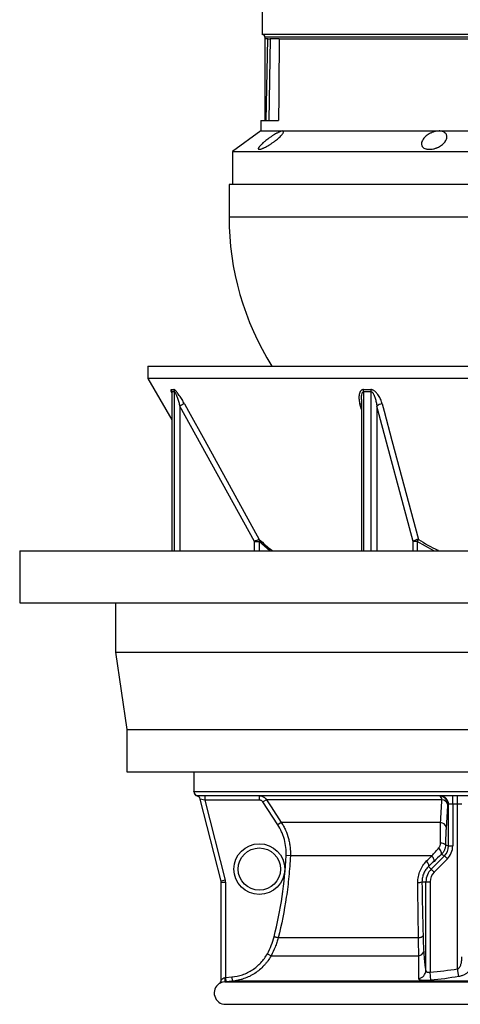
# Model space of a CAD drawing. Header units: millimetres. Extents: x 3097 to 6857, y 401 to 9519.
# Tile 1 of 5: x 3097 to 4660, y 401 to 3896. Entities that reach past the tile are written whole.
import ezdxf

# ---------------------------------------------------------------- set-up
doc = ezdxf.new("R2010")
doc.units = ezdxf.units.MM
doc.header["$LTSCALE"] = 5

msp = doc.modelspace()

# ---------------------------------------------------------------- linework, layer by layer
at = {"color": 7, "linetype": 'Continuous', "lineweight": 25}
for p, q in [((3957.1, 3962.9), (3957.1, 3843.6)), ((5997.1, 3843.6), (3957.1, 3843.6)), ((3967.1, 3833.6), (3967.1, 3828.6)), ((3977.1, 3828.6), (3967.1, 3828.6)), ((3972, 3538.6), (3977.1, 3828.6)), ((3977.1, 3828.6), (3985.6, 3828.6)), ((3985.6, 3828.6), (3980.5, 3538.6)), ((4001.5, 3828.6), (3985.6, 3828.6)), ((4017.6, 3828.6), (4001.5, 3828.6)), ((4017.6, 3828.6), (5906.7, 3828.6)), ((3952.1, 3538.6), (3952.1, 3501.1)), ((3952.1, 3538.6), (4015.5, 3538.6)), ((3952.1, 3501.1), (3852.1, 3428.6)), ((3952.1, 3501.1), (4030.1, 3501.1)), ((4030.1, 3501.1), (4584.8, 3501.1)), ((4584.8, 3501.1), (5369.3, 3501.1)), ((3852.1, 3428.6), (3852.1, 3311.1)), ((3852.1, 3428.6), (6047.4, 3428.6)), ((3945.1, 3436.1), (3949.4, 3436.1)), ((4545.3, 3436.1), (4555.7, 3436.1)), ((3839.6, 3311.1), (3839.6, 3196.5)), ((5319.1, 3311.1), (3839.6, 3311.1)), ((3552.1, 2666.1), (3552.1, 2622.7)), ((3552.1, 2666.1), (6402.1, 2666.1)), ((3552.1, 2622.7), (3636.6, 2476.2)), ((5405.6, 2622.7), (3552.1, 2622.7)), ((3636.6, 2573.3), (3636.6, 2011)), ((3930.3, 2043.6), (3665.2, 2524.7)), ((4309.2, 2548.3), (4309.2, 2011)), ((4492.5, 2043.6), (4364.1, 2524.7)), ((3930.3, 2043.6), (3946.3, 2043.6)), ((4507.1, 2043.6), (4492.5, 2043.6)), ((3097.1, 2011), (3097.1, 1826)), ((3097.1, 2011), (6857.1, 2011)), ((3097.1, 1826), (6857.1, 1826)), ((3437.1, 1826), (3437.1, 1651)), ((3437.1, 1651), (3477.1, 1376)), ((3437.1, 1651), (6517.1, 1651)), ((3477.1, 1376), (3477.1, 1226)), ((3477.1, 1376), (6477.1, 1376)), ((3477.1, 1226), (6477.1, 1226)), ((3714.6, 1226), (3714.6, 1155.3)), ((3715.3, 1156.1), (6238.8, 1156.1)), ((6224, 1141), (3730.1, 1141)), ((6223.9, 1141.1), (3730.3, 1141.1)), ((3754.1, 1126.1), (3737.6, 1129.8)), ((3811.6, 837.9), (3737.6, 1129.8)), ((3754.1, 1141), (3754.1, 1126.1)), ((3947.2, 1126.1), (3754.1, 1126.1)), ((3754.1, 1126.1), (3826.1, 841.6)), ((3947.2, 1141), (3947.2, 1126.1)), ((3972.4, 1127.4), (3959.8, 1119.3)), ((4012.5, 1038.2), (3959.8, 1119.3)), ((4595, 1127.4), (3972.4, 1127.4)), ((4633.3, 1111.1), (4633.3, 1141)), ((4650.8, 1111.1), (4650.8, 1141)), ((4618.4, 1111.1), (4615.3, 1111.1)), ((4633.3, 1111.1), (4618.4, 1111.1)), ((4618.4, 963.1), (4618.4, 1111.1)), ((4650.8, 1111.1), (4633.3, 1111.1)), ((4633.3, 1111.1), (4633.3, 963.1)), ((4665.6, 1111.1), (4650.8, 1111.1)), ((4650.8, 526.8), (4650.8, 1111.1)), ((4025.1, 1046.4), (4012.5, 1038.2)), ((4590.4, 1046.4), (4025.1, 1046.4)), ((4607.6, 967.6), (4618.4, 963.1)), ((4618.4, 963.1), (4633.3, 963.1)), ((4057.2, 928.2), (4042.2, 928.9)), ((4559.4, 928.2), (4057.2, 928.2)), ((4557, 881.1), (4603.8, 927.9)), ((4614.3, 917.3), (4567.6, 870.6)), ((4603.8, 927.9), (4592.6, 932.5)), ((4603.8, 927.9), (4614.3, 917.3)), ((4547.7, 890.4), (4557, 881.1)), ((4557, 881.1), (4567.6, 870.6)), ((3826.1, 841.6), (3811.6, 837.9)), ((3812.1, 834.2), (3827.1, 834.2)), ((3812.1, 486.9), (3812.1, 834.2)), ((3827.1, 834.2), (3827.1, 496.2)), ((4524.3, 836.1), (4538.4, 836.1)), ((4538.4, 836.1), (4553.3, 836.1)), ((4538.4, 521), (4538.4, 836.1)), ((4553.3, 836.1), (4553.3, 515.5)), ((4512.1, 637), (4013.9, 637)), ((4013.9, 637), (4013.9, 637)), ((3975.7, 580.7), (3988.8, 573.5)), ((3988.8, 573.5), (4512.8, 573.5)), ((4654.7, 499.8), (4650.8, 526.8)), ((3827.1, 496.2), (3849.1, 498.1)), ((3827.1, 496.2), (3828.4, 481.2)), ((3849.1, 498.1), (3850.4, 483.2)), ((4555.6, 486.2), (4553.3, 515.5)), ((3825, 480.9), (3819.3, 480.1)), ((3825, 480.9), (6129.1, 480.9)), ((3850.4, 483.2), (3828.4, 481.2)), ((6103.7, 483.2), (3850.4, 483.2)), ((3827.2, 401.1), (6126.9, 401.1))]:
    msp.add_line(p, q, dxfattribs=at)
at = {"color": 8, "linetype": 'Continuous', "lineweight": 25}
for p, q in [((5987.1, 3833.6), (3967.1, 3833.6)), ((3839.6, 3196.5), (6114.6, 3196.5)), ((3637.3, 2575.5), (3637.3, 2011)), ((3646.4, 2011), (3646.4, 2575.5)), ((4317.3, 2575.5), (4317.3, 2011)), ((4343.9, 2011), (4343.9, 2575.5)), ((3665.2, 2524.7), (3665.2, 2011)), ((4309.2, 2512.5), (4304, 2532.2)), ((4364.1, 2524.7), (4364.1, 2011)), ((3930.3, 2011), (3930.3, 2043.6)), ((3984.5, 2011), (3946.3, 2043.6)), ((3946.3, 2043.6), (3946.3, 2011)), ((4492.5, 2011), (4492.5, 2043.6)), ((4566.3, 2011), (4507.1, 2043.6)), ((4507.1, 2043.6), (4507.1, 2011)), ((3805.3, 474.4), (3805.3, 474.5))]:
    msp.add_line(p, q, dxfattribs=at)
at = {"color": 7, "linetype": 'Continuous', "lineweight": 25, "flags": 128}
for points in [[(3681.9, 2532.2), (3696.3, 2506.2), (3753.5, 2402.3), (3947, 2051.1)], [(4383.1, 2532.2), (4390, 2506.2), (4417.7, 2402.3), (4511.3, 2051.1)], [(3972.4, 1127.4), (3988.7, 1102.3), (4025.1, 1046.4)], [(4592.6, 932.5), (4593.4, 934.3), (4593.6, 936.6), (4593.2, 939.3), (4592.4, 942.4), (4591, 945.7), (4589.1, 949.2), (4586.9, 952.9), (4584.2, 956.5)], [(4547.7, 890.4), (4548.3, 891.8), (4548.4, 893.6), (4548.1, 895.7), (4547.3, 898.1), (4546.2, 900.8), (4544.7, 903.6), (4542.9, 906.7), (4540.8, 909.8)], [(4566.9, 908.5), (4567.4, 909.9), (4567.5, 911.7), (4567.1, 913.8), (4566.3, 916.3), (4565.1, 919), (4563.5, 921.9), (4561.6, 925), (4559.4, 928.2)]]:
    msp.add_lwpolyline(points, dxfattribs=at)
at = {"color": 7, "linetype": 'Continuous', "lineweight": 25}
for radius in [90, 75]:
    msp.add_circle((3947.1, 881.1), radius, dxfattribs=at)
for centre, radius, start, end in [((3957.1, 3833.6), 10, 0, 90), ((4839.6, 3196.5), 1000, 180, 212.0331), ((3621.8, 2575.6), 15.5, 359.5978, 28.4876), ((3630.7, 2575.4), 15.6, 0.2669, 29.0062), ((4288, 2576.2), 29.3, 358.7402, 13.5296), ((4314.3, 2575.2), 29.7, 0.6369, 15.3085), ((3695.5, 2479.3), 54.6, 104.4084, 123.7919), ((4382.8, 2505.1), 27, 89.5041, 133.7305), ((3960.8, 1997.8), 55, 104.5494, 123.7415), ((3934.7, 2048.5), 12.6, 337.0071, 11.8804), ((4511.2, 2024.1), 27, 89.6795, 133.7542), ((4369.6, 2125.9), 160.3, 329.1084, 332.1846), ((3729.8, 1155.3), 15, 179.9898, 257.0925), ((3730.3, 1156.1), 15, 179.9821, 269.6613), ((3723.1, 1126.1), 15, 14.2173, 77.0968), ((4577.9, 1126.1), 17.1, 4.4744, 60.2895), ((4585.3, 1111.1), 30, 359.9033, 85.0516), ((4588.4, 1111.1), 30, 359.9033, 85.0516), ((4592.5, 1103.6), 24, 18.2744, 84.1513), ((4587.5, 1022.9), 23.7, 17.6066, 83.0021), ((4591.2, 944.8), 28.1, 54.1159, 92.176), ((4602.1, 836.1), 63.7, 135, 180), ((3797.1, 834.2), 30, 0, 14.2173), ((4602.1, 836.1), 48.8, 135, 180), ((3797.1, 834.2), 15, 0, 14.2173), ((4510.2, 864), 31.2, 268.5572, 296.8262), ((4509.7, 595.2), 21.9, 278.1533, 340.5893), ((3791.1, 489.3), 34.9, 346.2044, 10.9197), ((4508.4, 522.5), 30, 278.4867, 357.2382), ((3827.2, 441.1), 40, 123.2135, 270), ((3797.1, 487.1), 15, 303.1838, 0.004), ((3797.1, 486.9), 15, 336.5119, 359.9999)]:
    msp.add_arc(centre, radius, start, end, dxfattribs=at)
at = {"color": 8, "linetype": 'Continuous', "lineweight": 25}
for centre, radius, start, end in [((4304.2, 2517.8), 14.3, 69.5447, 90.9122), ((3980.9, 2010.2), 10.9, 4.2261, 14.1516), ((4468.8, 2060.8), 121.1, 335.6964, 336.6609), ((3797.1, 486.9), 15, 303.5362, 336.5116)]:
    msp.add_arc(centre, radius, start, end, dxfattribs=at)
at = {"color": 7, "linetype": 'Continuous', "lineweight": 25}
for centre, major_axis, ratio, start_param, end_param in [((4977.1, -6197.1), (0, 58722.2), 0.017455, 1.399224, 1.404234), ((4977.1, -1900.4), (265.4, 58722.2), 0.01686, 1.473156, 1.473278), ((4568, 963.3), (46.5, -19.3), 0.992899, 5.892062, 6.674309), ((4568, 963.3), (-60.3, 25), 0.995546, 2.750469, 3.532716)]:
    msp.add_ellipse(centre, major_axis=major_axis, ratio=ratio, start_param=start_param, end_param=end_param, dxfattribs=at)
for points in [[(4017.5, 3821.5), (4017, 3727.2), (4016.3, 3632.9), (4015.5, 3538.6)], [(3635.5, 2583), (3638.4, 2582.8), (3641.4, 2582.8), (3644.4, 2583)], [(3646.4, 2575.5), (3643.4, 2575.3), (3640.3, 2575.3), (3637.3, 2575.5)], [(4316.5, 2583), (4325.3, 2582.8), (4334.1, 2582.8), (4342.9, 2583)], [(4343.9, 2575.5), (4335, 2575.3), (4326.2, 2575.3), (4317.3, 2575.5)], [(3947, 2051.1), (3961.5, 2037.5), (3976.4, 2024.7), (3991.5, 2012.9)], [(4511.3, 2051.1), (4533.7, 2037.5), (4556.6, 2024.7), (4580, 2012.9)], [(3730.1, 1141), (3730.2, 1141.1), (3730.2, 1141.1), (3730.2, 1141.1)], [(4590.4, 1046.4), (4591.9, 1073.3), (4593.5, 1100.4), (4595, 1127.4)], [(4615.3, 1111.1), (4613.6, 1084), (4611.8, 1057), (4610.1, 1030.1)], [(4559.4, 928.2), (4567.8, 937.8), (4576, 947.2), (4584.2, 956.5)], [(3999.4, 640.8), (4011.4, 688.1), (4030.5, 783.4), (4040, 880.2), (4042.2, 928.9)], [(4540.8, 909.8), (4547, 915.9), (4553.2, 922), (4559.4, 928.2)], [(4592.6, 932.5), (4584.1, 924.6), (4575.6, 916.6), (4566.9, 908.5)], [(4566.9, 908.5), (4560.5, 902.4), (4554.1, 896.4), (4547.7, 890.4)], [(4524.3, 836.1), (4525.1, 771.1), (4526.3, 707.2), (4528, 644.5)], [(3975.7, 580.7), (3980.9, 590.2), (3990, 609.8), (3996.7, 630.3), (3999.4, 640.8)], [(4512.1, 637), (4512.1, 637), (4512.1, 637), (4512.1, 637)], [(4553.3, 515.5), (4585.9, 518.1), (4618.4, 522.1), (4650.8, 526.8)], [(3825.4, 495.9), (3825.9, 496), (3826.5, 496.1), (3827.1, 496.2)], [(4654.7, 499.8), (4621.9, 494.1), (4588.8, 489.2), (4555.6, 486.2)], [(3828.4, 481.2), (3827.2, 481.1), (3826.1, 481), (3825, 480.9)]]:
    msp.add_open_spline(points, degree=3, dxfattribs=at)
for points, knots in [([(4030.1, 3501.1), (4028.9, 3501.1), (4027.3, 3500.8), (4024.7, 3500.1), (4023.7, 3499.8), (4021.7, 3499.1), (4020.6, 3498.6), (4018.4, 3497.7), (4017.3, 3497.2), (4014.9, 3496.1), (4013.7, 3495.5), (4011.2, 3494.2), (4009.9, 3493.5), (4007.4, 3492.1), (4006.1, 3491.4), (4002.1, 3489.1), (3999.5, 3487.5), (3994.2, 3484.2), (3991.5, 3482.4), (3986.2, 3478.8), (3983.6, 3477), (3978.5, 3473.3), (3976, 3471.4), (3971.2, 3467.7), (3968.8, 3465.9), (3965.5, 3463.1), (3964.3, 3462.2), (3962.2, 3460.3), (3961.1, 3459.4), (3958.1, 3456.7), (3956.2, 3455), (3952.7, 3451.6), (3951.1, 3450), (3949, 3447.6), (3948.3, 3446.8), (3947.1, 3445.4), (3946.6, 3444.7), (3945.6, 3443.3), (3945.2, 3442.7), (3944.5, 3441.4), (3944.2, 3440.8), (3943.5, 3439.2), (3943.4, 3438.3), (3943.7, 3437.3), (3943.8, 3436.9), (3944.3, 3436.4), (3944.7, 3436.2), (3945.1, 3436.1)], [0, 0, 0, 0, 0.0625, 0.0625, 0.09375, 0.09375, 0.125, 0.125, 0.15625, 0.15625, 0.1875, 0.1875, 0.21875, 0.21875, 0.25, 0.25, 0.3125, 0.3125, 0.375, 0.375, 0.4375, 0.4375, 0.5, 0.5, 0.5625, 0.5625, 0.59375, 0.59375, 0.625, 0.625, 0.6875, 0.6875, 0.75, 0.75, 0.78125, 0.78125, 0.8125, 0.8125, 0.84375, 0.84375, 0.875, 0.875, 0.9375, 0.9375, 0.96875, 0.96875, 1, 1, 1, 1]), ([(3949.4, 3436.1), (3951, 3436.4), (3952.9, 3436.9), (3955.9, 3437.9), (3957, 3438.4), (3959.3, 3439.3), (3960.5, 3439.8), (3962.9, 3440.8), (3964.1, 3441.4), (3966.6, 3442.6), (3967.9, 3443.3), (3971.8, 3445.3), (3974.5, 3446.8), (3979.9, 3449.9), (3982.6, 3451.6), (3987.9, 3455), (3990.6, 3456.8), (3994.5, 3459.5), (3995.8, 3460.4), (3998.4, 3462.2), (3999.6, 3463.2), (4003.3, 3465.9), (4005.7, 3467.8), (4010.4, 3471.5), (4012.6, 3473.4), (4016.8, 3477.1), (4018.8, 3478.9), (4022.5, 3482.4), (4024.2, 3484.2), (4027.2, 3487.5), (4028.6, 3489.1), (4030.2, 3491.4), (4030.8, 3492.1), (4031.7, 3493.5), (4032, 3494.2), (4033, 3496.1), (4033.4, 3497.2), (4033.5, 3498.6), (4033.5, 3499.1), (4033.2, 3499.8), (4033, 3500.1), (4032.5, 3500.6), (4032.1, 3500.8), (4031.2, 3501), (4030.7, 3501.1), (4030.1, 3501.1)], [0, 0, 0, 0, 0.0625, 0.0625, 0.09375, 0.09375, 0.125, 0.125, 0.15625, 0.15625, 0.1875, 0.1875, 0.25, 0.25, 0.3125, 0.3125, 0.375, 0.375, 0.40625, 0.40625, 0.4375, 0.4375, 0.5, 0.5, 0.5625, 0.5625, 0.625, 0.625, 0.6875, 0.6875, 0.75, 0.75, 0.78125, 0.78125, 0.8125, 0.8125, 0.875, 0.875, 0.90625, 0.90625, 0.9375, 0.9375, 0.96875, 0.96875, 1, 1, 1, 1]), ([(4584.8, 3501.1), (4581.9, 3501.1), (4578.8, 3500.8), (4574.2, 3500.1), (4572.6, 3499.8), (4569.5, 3499.1), (4568, 3498.6), (4564.9, 3497.7), (4563.4, 3497.2), (4560.4, 3496.1), (4559, 3495.5), (4556.1, 3494.2), (4554.7, 3493.5), (4552, 3492.1), (4550.7, 3491.4), (4546.8, 3489.1), (4544.4, 3487.5), (4540, 3484.2), (4537.9, 3482.4), (4534.1, 3478.8), (4532.5, 3477), (4529.5, 3473.3), (4528.1, 3471.4), (4525.9, 3467.7), (4525, 3465.9), (4523.9, 3463.1), (4523.6, 3462.2), (4523.1, 3460.3), (4523, 3459.4), (4522.5, 3456.7), (4522.5, 3455), (4522.9, 3451.6), (4523.3, 3450), (4524.4, 3447.6), (4524.8, 3446.8), (4525.8, 3445.4), (4526.3, 3444.7), (4527.5, 3443.3), (4528.2, 3442.7), (4529.7, 3441.4), (4530.5, 3440.8), (4533.2, 3439.2), (4535.3, 3438.3), (4538.7, 3437.3), (4539.9, 3436.9), (4542.5, 3436.4), (4543.9, 3436.2), (4545.3, 3436.1)], [0, 0, 0, 0, 0.0625, 0.0625, 0.09375, 0.09375, 0.125, 0.125, 0.15625, 0.15625, 0.1875, 0.1875, 0.21875, 0.21875, 0.25, 0.25, 0.3125, 0.3125, 0.375, 0.375, 0.4375, 0.4375, 0.5, 0.5, 0.5625, 0.5625, 0.59375, 0.59375, 0.625, 0.625, 0.6875, 0.6875, 0.75, 0.75, 0.78125, 0.78125, 0.8125, 0.8125, 0.84375, 0.84375, 0.875, 0.875, 0.9375, 0.9375, 0.96875, 0.96875, 1, 1, 1, 1]), ([(4555.7, 3436.1), (4558.8, 3436.4), (4561.9, 3436.9), (4566.6, 3437.9), (4568.1, 3438.4), (4571.2, 3439.3), (4572.7, 3439.8), (4575.6, 3440.8), (4577.1, 3441.4), (4579.9, 3442.6), (4581.3, 3443.3), (4585.4, 3445.3), (4588, 3446.8), (4592.8, 3449.9), (4595, 3451.6), (4599.1, 3455), (4600.9, 3456.8), (4603.4, 3459.5), (4604.2, 3460.4), (4605.6, 3462.2), (4606.3, 3463.2), (4608.2, 3465.9), (4609.2, 3467.8), (4610.9, 3471.5), (4611.6, 3473.4), (4612.4, 3477.1), (4612.6, 3478.9), (4612.6, 3482.4), (4612.3, 3484.2), (4611.3, 3487.5), (4610.5, 3489.1), (4609, 3491.4), (4608.5, 3492.1), (4607.2, 3493.5), (4606.5, 3494.2), (4604.1, 3496.1), (4602.3, 3497.2), (4599.2, 3498.6), (4598, 3499.1), (4595.7, 3499.8), (4594.4, 3500.1), (4591.9, 3500.6), (4590.5, 3500.8), (4587.7, 3501), (4586.3, 3501.1), (4584.8, 3501.1)], [0, 0, 0, 0, 0.0625, 0.0625, 0.09375, 0.09375, 0.125, 0.125, 0.15625, 0.15625, 0.1875, 0.1875, 0.25, 0.25, 0.3125, 0.3125, 0.375, 0.375, 0.40625, 0.40625, 0.4375, 0.4375, 0.5, 0.5, 0.5625, 0.5625, 0.625, 0.625, 0.6875, 0.6875, 0.75, 0.75, 0.78125, 0.78125, 0.8125, 0.8125, 0.875, 0.875, 0.90625, 0.90625, 0.9375, 0.9375, 0.96875, 0.96875, 1, 1, 1, 1]), ([(3636.6, 2573.8), (3636.6, 2573.8), (3636.6, 2573.9), (3636.6, 2573.5), (3636.6, 2573.3)], [0, 0, 0, 0, 0.318581, 1, 1, 1, 1]), ([(3681.9, 2532.2), (3680.5, 2534.8), (3679, 2537.4), (3676.1, 2542.5), (3674.5, 2545.1), (3671.5, 2550.1), (3669.9, 2552.6), (3666.7, 2557.6), (3665, 2560.1), (3661.7, 2564.9), (3660, 2567.3), (3657.4, 2570.7), (3656.6, 2571.8), (3654.9, 2573.9), (3654, 2575), (3652.3, 2576.9), (3651.4, 2577.9), (3649.8, 2579.6), (3649, 2580.4), (3647.8, 2581.3), (3647.5, 2581.6), (3646.7, 2582.1), (3646.4, 2582.3), (3645.4, 2582.9), (3644.9, 2583), (3644.4, 2583)], [0, 0, 0, 0, 0.125, 0.125, 0.25, 0.25, 0.375, 0.375, 0.5, 0.5, 0.625, 0.625, 0.6875, 0.6875, 0.75, 0.75, 0.8125, 0.8125, 0.875, 0.875, 0.90625, 0.90625, 0.9375, 0.9375, 1, 1, 1, 1]), ([(3646.4, 2575.5), (3646.5, 2575.5), (3646.8, 2575.4), (3647.2, 2575), (3647.5, 2574.7), (3648.2, 2573.6), (3648.7, 2572.7), (3649.7, 2570.8), (3650.2, 2569.8), (3651.1, 2567.8), (3651.5, 2566.7), (3652.8, 2563.5), (3653.6, 2561.2), (3655.3, 2556.8), (3656.1, 2554.5), (3658.3, 2547.7), (3659.8, 2543.1), (3662.6, 2533.9), (3663.9, 2529.3), (3665.2, 2524.7)], [0, 0, 0, 0, 0.03125, 0.03125, 0.0625, 0.0625, 0.125, 0.125, 0.1875, 0.1875, 0.25, 0.25, 0.375, 0.375, 0.5, 0.5, 0.75, 0.75, 1, 1, 1, 1]), ([(4316.5, 2583), (4315.8, 2583), (4315.2, 2583), (4313.9, 2582.8), (4313.3, 2582.7), (4311.5, 2582.2), (4310.4, 2581.7), (4308.5, 2580.4), (4307.6, 2579.6), (4306.1, 2577.9), (4305.5, 2577), (4303.7, 2574), (4302.8, 2571.9), (4301.6, 2567.3), (4301.1, 2565), (4300.6, 2560.1), (4300.5, 2557.6), (4300.6, 2552.6), (4300.8, 2550.1), (4301.6, 2542.5), (4302.6, 2537.4), (4304, 2532.2)], [0, 0, 0, 0, 0.03125, 0.03125, 0.0625, 0.0625, 0.125, 0.125, 0.1875, 0.1875, 0.25, 0.25, 0.375, 0.375, 0.5, 0.5, 0.625, 0.625, 0.75, 0.75, 1, 1, 1, 1]), ([(4383.1, 2532.2), (4382.4, 2534.8), (4381.6, 2537.4), (4379.8, 2542.5), (4378.8, 2545.1), (4376.7, 2550.1), (4375.5, 2552.6), (4372.8, 2557.6), (4371.4, 2560.1), (4368.3, 2564.9), (4366.5, 2567.3), (4363.7, 2570.7), (4362.8, 2571.8), (4360.7, 2573.9), (4359.6, 2575), (4357.4, 2576.9), (4356.2, 2577.9), (4353.7, 2579.6), (4352.4, 2580.4), (4350.4, 2581.3), (4349.7, 2581.6), (4348.4, 2582.1), (4347.7, 2582.3), (4345.6, 2582.9), (4344.2, 2583), (4342.9, 2583)], [0, 0, 0, 0, 0.125, 0.125, 0.25, 0.25, 0.375, 0.375, 0.5, 0.5, 0.625, 0.625, 0.6875, 0.6875, 0.75, 0.75, 0.8125, 0.8125, 0.875, 0.875, 0.90625, 0.90625, 0.9375, 0.9375, 1, 1, 1, 1]), ([(4343.9, 2575.5), (4344.5, 2575.5), (4345, 2575.4), (4346.1, 2575), (4346.6, 2574.7), (4348, 2573.6), (4348.8, 2572.7), (4350.3, 2570.8), (4351, 2569.8), (4352.2, 2567.8), (4352.8, 2566.7), (4354.4, 2563.5), (4355.3, 2561.2), (4356.9, 2556.8), (4357.7, 2554.5), (4359.7, 2547.7), (4360.9, 2543.1), (4362.7, 2533.9), (4363.5, 2529.3), (4364.1, 2524.7)], [0, 0, 0, 0, 0.03125, 0.03125, 0.0625, 0.0625, 0.125, 0.125, 0.1875, 0.1875, 0.25, 0.25, 0.375, 0.375, 0.5, 0.5, 0.75, 0.75, 1, 1, 1, 1]), ([(3714.8, 1155.3), (3714.9, 1155.3), (3714.9, 1155.5), (3715.1, 1155.9), (3715.2, 1156.1), (3715.3, 1156.1)], [0, 0, 0, 0, 0.5, 0.5, 1, 1, 1, 1]), ([(3730.2, 1141.1), (3729.2, 1141.1), (3728.2, 1141), (3726.9, 1140.8), (3726.5, 1140.7), (3726.5, 1140.7)], [0, 0, 0, 0, 0.5, 0.5, 1, 1, 1, 1]), ([(3959.8, 1119.3), (3959.1, 1120.3), (3958.3, 1121.3), (3956.5, 1123), (3955.5, 1123.7), (3953.3, 1124.9), (3952.1, 1125.3), (3949.7, 1125.9), (3948.5, 1126.1), (3947.2, 1126.1)], [0, 0, 0, 0, 0.25, 0.25, 0.5, 0.5, 0.75, 0.75, 1, 1, 1, 1]), ([(3949.8, 1141), (3952, 1140.8), (3954.2, 1140.4), (3957.5, 1139.3), (3958.6, 1138.9), (3960.7, 1137.9), (3961.7, 1137.4), (3963.6, 1136.3), (3964.5, 1135.6), (3966.4, 1134.2), (3967.2, 1133.5), (3969.7, 1131.1), (3971.1, 1129.4), (3972.4, 1127.4)], [0, 0, 0, 0, 0.25, 0.25, 0.375, 0.375, 0.5, 0.5, 0.625, 0.625, 0.75, 0.75, 1, 1, 1, 1]), ([(4042.2, 928.9), (4042.7, 938.6), (4042.4, 948.1), (4040.3, 967.1), (4038.5, 976.5), (4034.7, 990.4), (4033.3, 995.1), (4030.1, 1004.1), (4028.3, 1008.6), (4022.4, 1021.7), (4017.8, 1030.1), (4012.5, 1038.2)], [0, 0, 0, 0, 0.25, 0.25, 0.5, 0.5, 0.625, 0.625, 0.75, 0.75, 1, 1, 1, 1]), ([(4025.1, 1046.4), (4027.9, 1042), (4030.6, 1037.6), (4035.6, 1028.4), (4037.9, 1023.8), (4044.3, 1009.5), (4047.7, 999.8), (4051.8, 984.9), (4052.9, 979.8), (4054.9, 969.7), (4055.6, 964.5), (4057.3, 949), (4057.7, 938.6), (4057.2, 928.2)], [0, 0, 0, 0, 0.125, 0.125, 0.25, 0.25, 0.5, 0.5, 0.625, 0.625, 0.75, 0.75, 1, 1, 1, 1]), ([(4590.1, 972.9), (4590.1, 986.2), (4590.2, 999), (4590.2, 1017.4), (4590.3, 1023.4), (4590.3, 1032.2), (4590.3, 1035.1), (4590.4, 1040.8), (4590.4, 1043.6), (4590.4, 1046.4)], [0, 0, 0, 0, 0.5, 0.5, 0.75, 0.75, 0.875, 0.875, 1, 1, 1, 1]), ([(4610.1, 1030.1), (4609.8, 1025.4), (4609.5, 1020.6), (4609, 1010.6), (4608.8, 1005.5), (4608.1, 989.8), (4607.8, 978.9), (4607.6, 967.6)], [0, 0, 0, 0, 0.25, 0.25, 0.5, 0.5, 1, 1, 1, 1]), ([(4584.2, 956.5), (4585.1, 957.6), (4586, 958.8), (4587.5, 961.3), (4588.1, 962.6), (4589.1, 965.4), (4589.5, 966.9), (4590, 969.8), (4590.1, 971.3), (4590.1, 972.9)], [0, 0, 0, 0, 0.25, 0.25, 0.5, 0.5, 0.75, 0.75, 1, 1, 1, 1]), ([(4607.6, 967.6), (4607.6, 964.3), (4607.2, 961), (4606.2, 956.3), (4605.8, 954.7), (4604.8, 951.6), (4604.3, 950), (4602.3, 945.5), (4600.8, 942.7), (4598, 938.7), (4597, 937.4), (4594.9, 934.9), (4593.8, 933.7), (4592.6, 932.5)], [0, 0, 0, 0, 0.25, 0.25, 0.375, 0.375, 0.5, 0.5, 0.75, 0.75, 0.875, 0.875, 1, 1, 1, 1]), ([(4057.2, 928.2), (4056.1, 903.6), (4054.3, 879.1), (4049.5, 830.2), (4046.5, 805.8), (4035.7, 732.9), (4026, 684.7), (4013.9, 637)], [0, 0, 0, 0, 0.25, 0.25, 0.5, 0.5, 1, 1, 1, 1]), ([(4509.4, 832.7), (4509.4, 836.4), (4509.6, 840), (4510.2, 847.2), (4510.7, 850.8), (4512.8, 861.5), (4514.9, 868.4), (4518.9, 878.3), (4520.4, 881.5), (4523.8, 887.8), (4525.6, 890.8), (4531.5, 899.6), (4535.9, 904.9), (4540.8, 909.8)], [0, 0, 0, 0, 0.125, 0.125, 0.25, 0.25, 0.5, 0.5, 0.625, 0.625, 0.75, 0.75, 1, 1, 1, 1]), ([(4547.7, 890.4), (4544.2, 887.2), (4541, 883.6), (4536.7, 877.7), (4535.3, 875.6), (4532.8, 871.2), (4531.6, 868.9), (4529.5, 864.2), (4528.6, 861.8), (4527, 856.9), (4526.3, 854.3), (4525.2, 849.1), (4524.9, 846.5), (4524.4, 841.3), (4524.3, 838.7), (4524.3, 836.1)], [0, 0, 0, 0, 0.25, 0.25, 0.375, 0.375, 0.5, 0.5, 0.625, 0.625, 0.75, 0.75, 0.875, 0.875, 1, 1, 1, 1]), ([(4512.1, 637), (4511.8, 653.1), (4511.5, 669.2), (4511, 701.5), (4510.8, 717.8), (4510.1, 766.7), (4509.7, 799.6), (4509.4, 832.7)], [0, 0, 0, 0, 0.25, 0.25, 0.5, 0.5, 1, 1, 1, 1]), ([(4013.9, 637), (4012.5, 631.5), (4010.9, 626), (4007.4, 615.2), (4005.4, 609.8), (3999.2, 593.9), (3994.3, 583.6), (3988.8, 573.5)], [0, 0, 0, 0, 0.25, 0.25, 0.5, 0.5, 1, 1, 1, 1]), ([(4013.9, 637), (4013.9, 637.1), (4013.7, 637.1), (4013.3, 637.2), (4013, 637.3), (4012.2, 637.5), (4011.7, 637.6), (4010.7, 637.9), (4010.1, 638), (4008.7, 638.4), (4008, 638.6), (4006.5, 638.9), (4005.6, 639.2), (4003.9, 639.6), (4003.1, 639.8), (4001.3, 640.3), (4000.3, 640.5), (3999.4, 640.8)], [0, 0, 0, 0, 0.125, 0.125, 0.25, 0.25, 0.375, 0.375, 0.5, 0.5, 0.625, 0.625, 0.75, 0.75, 0.875, 0.875, 1, 1, 1, 1]), ([(4512.1, 637), (4514.4, 637.4), (4516.4, 637.9), (4519.2, 638.7), (4520.1, 639), (4521.7, 639.6), (4523.2, 640.2), (4524.4, 640.9), (4525.6, 641.6), (4526.1, 641.9), (4526.9, 642.6), (4527.2, 643), (4527.7, 643.7), (4527.9, 644.1), (4528, 644.5)], [0, 0, 0, 0, 0.25, 0.25, 0.375, 0.375, 0.5, 0.625, 0.625, 0.75, 0.75, 0.875, 0.875, 1, 1, 1, 1]), ([(4512.8, 573.5), (4512.6, 583.5), (4512.5, 593.7), (4512.4, 609.6), (4512.3, 614.9), (4512.2, 625.9), (4512.2, 631.4), (4512.1, 637)], [0, 0, 0, 0, 0.5, 0.5, 0.75, 0.75, 1, 1, 1, 1]), ([(4528, 644.5), (4528.3, 634.4), (4528.6, 624.7), (4529.4, 605.9), (4529.8, 596.7), (4530.3, 587.9)], [0, 0, 0, 0, 0.5, 0.5, 1, 1, 1, 1]), ([(3849.1, 498.1), (3862.3, 499.3), (3875, 502), (3890.5, 507.3), (3893.6, 508.5), (3899.7, 511), (3902.7, 512.4), (3911.6, 516.7), (3917.2, 520), (3928.2, 527.1), (3933.4, 531), (3943.5, 539.5), (3948.3, 544.1), (3961.7, 558.5), (3969.3, 569.1), (3975.7, 580.7)], [0, 0, 0, 0, 0.25, 0.25, 0.3125, 0.3125, 0.375, 0.375, 0.5, 0.5, 0.625, 0.625, 0.75, 0.75, 1, 1, 1, 1]), ([(3988.8, 573.5), (3985.4, 567.2), (3981.5, 561.1), (3975.2, 552.3), (3973, 549.5), (3968.4, 543.9), (3966.1, 541.2), (3953.9, 528.1), (3943, 518.9), (3927.9, 509), (3924.8, 507.2), (3918.6, 503.6), (3915.4, 501.9), (3905.8, 497.2), (3899.2, 494.5), (3889.1, 491), (3885.7, 489.9), (3878.8, 488), (3875.3, 487.1), (3864.7, 484.9), (3857.6, 483.8), (3850.4, 483.2)], [0, 0, 0, 0, 0.125, 0.125, 0.1875, 0.1875, 0.25, 0.25, 0.5, 0.5, 0.5625, 0.5625, 0.625, 0.625, 0.75, 0.75, 0.8125, 0.8125, 0.875, 0.875, 1, 1, 1, 1]), ([(4512.8, 492.8), (4512.7, 496.3), (4512.7, 500.6), (4512.7, 510.9), (4512.6, 516.9), (4512.7, 525.5), (4512.7, 527.3), (4512.7, 530.9), (4512.7, 532.8), (4512.7, 538.5), (4512.7, 542.4), (4512.7, 554.8), (4512.8, 563.8), (4512.8, 573.5)], [0, 0, 0, 0, 0.25, 0.25, 0.5, 0.5, 0.5625, 0.5625, 0.625, 0.625, 0.75, 0.75, 1, 1, 1, 1]), ([(4530.3, 587.9), (4530.8, 579.7), (4531.3, 572.2), (4532.2, 561.9), (4532.5, 558.6), (4533, 553.9), (4533.2, 552.4), (4533.5, 549.4), (4533.7, 547.9), (4534.5, 540.9), (4535.3, 535.9), (4536.8, 527.5), (4537.5, 523.9), (4538.4, 521)], [0, 0, 0, 0, 0.25, 0.25, 0.375, 0.375, 0.4375, 0.4375, 0.5, 0.5, 0.75, 0.75, 1, 1, 1, 1]), ([(4650.8, 526.8), (4651.8, 527.2), (4652.6, 527.7), (4654.3, 528.9), (4655.1, 529.6), (4656.5, 531), (4657.1, 531.8), (4658.2, 533.4), (4658.8, 534.2), (4660.2, 536.7), (4661, 538.5), (4662.3, 542.2), (4662.8, 544), (4663.7, 547.8), (4664.1, 549.7), (4664.7, 553.6), (4664.9, 555.5), (4665.5, 561.4), (4665.7, 565.3), (4665.8, 569.3)], [0, 0, 0, 0, 0.0625, 0.0625, 0.125, 0.125, 0.1875, 0.1875, 0.25, 0.25, 0.375, 0.375, 0.5, 0.5, 0.625, 0.625, 0.75, 0.75, 1, 1, 1, 1]), ([(4702.2, 551), (4701.6, 544.9), (4700.4, 539), (4698.1, 532.2), (4697.5, 530.9), (4696.4, 528.2), (4695.7, 526.9), (4693.7, 523.1), (4692.1, 520.7), (4689.3, 517.3), (4688.3, 516.2), (4686.1, 514.1), (4685, 513), (4681.3, 510.1), (4678.7, 508.3), (4674.2, 505.9), (4672.7, 505.2), (4669.3, 503.8), (4667.6, 503.1), (4664.1, 502), (4662.3, 501.5), (4658.6, 500.5), (4656.7, 500.1), (4654.7, 499.8)], [0, 0, 0, 0, 0.25, 0.25, 0.3125, 0.3125, 0.375, 0.375, 0.5, 0.5, 0.5625, 0.5625, 0.625, 0.625, 0.75, 0.75, 0.8125, 0.8125, 0.875, 0.875, 0.9375, 0.9375, 1, 1, 1, 1]), ([(3812.1, 486.9), (3812.1, 486.9), (3812.2, 487), (3812.5, 487.4), (3812.8, 487.8), (3813.5, 488.5), (3813.9, 489), (3814.9, 490), (3815.4, 490.5), (3816.5, 491.5), (3817.2, 492), (3818.5, 493), (3819.2, 493.5), (3820.8, 494.4), (3821.6, 494.8), (3823.4, 495.4), (3824.4, 495.7), (3825.4, 495.9)], [0, 0, 0, 0, 0.125, 0.125, 0.25, 0.25, 0.375, 0.375, 0.5, 0.5, 0.625, 0.625, 0.75, 0.75, 0.875, 0.875, 1, 1, 1, 1]), ([(4555.6, 486.2), (4552.7, 485.9), (4549.8, 485.7), (4545.4, 485.5), (4544, 485.4), (4541.2, 485.4), (4539.8, 485.3), (4535.7, 485.3), (4533.1, 485.4), (4529.5, 485.5), (4528.3, 485.6), (4526.1, 485.8), (4525.1, 485.9), (4522.2, 486.3), (4520.5, 486.6), (4518.4, 487.2), (4517.7, 487.4), (4516.5, 487.9), (4516, 488.1), (4514.6, 488.9), (4513.9, 489.6), (4513, 491), (4512.8, 491.9), (4512.8, 492.8)], [0, 0, 0, 0, 0.125, 0.125, 0.1875, 0.1875, 0.25, 0.25, 0.375, 0.375, 0.4375, 0.4375, 0.5, 0.5, 0.625, 0.625, 0.6875, 0.6875, 0.75, 0.75, 0.875, 0.875, 1, 1, 1, 1]), ([(4538.4, 521), (4538.5, 519.6), (4538.8, 518.4), (4539.9, 517), (4540.3, 516.6), (4541.4, 515.9), (4542, 515.7), (4543.3, 515.2), (4544.1, 515.1), (4545.7, 514.9), (4546.6, 514.8), (4548.4, 514.8), (4549.4, 514.9), (4551.3, 515.1), (4552.3, 515.3), (4553.3, 515.5)], [0, 0, 0, 0, 0.25, 0.25, 0.375, 0.375, 0.5, 0.5, 0.625, 0.625, 0.75, 0.75, 0.875, 0.875, 1, 1, 1, 1])]:
    msp.add_open_spline(points, degree=3, knots=knots, dxfattribs=at)
at = {"color": 8, "linetype": 'Continuous', "lineweight": 25}
for points, knots in [([(3636.6, 2571.1), (3635.9, 2573.1), (3634.6, 2576.7), (3633.9, 2580.8), (3634.3, 2582.9), (3635.2, 2583), (3635.5, 2583)], [0, 0, 0, 0, 0.312127, 0.59567, 0.881296, 1, 1, 1, 1]), ([(3636.7, 2573.3), (3636.7, 2573.7), (3636.7, 2574.6), (3636.9, 2575.4), (3637.2, 2575.5), (3637.3, 2575.5)], [0, 0, 0, 0, 0.351389, 0.71684, 1, 1, 1, 1]), ([(4309.4, 2548.5), (4309.3, 2549.2), (4309, 2553.2), (4309.7, 2560.2), (4311, 2567.8), (4312.9, 2572.5), (4314.5, 2574.5), (4315.9, 2575.4), (4316.9, 2575.5), (4317.3, 2575.5)], [0, 0, 0, 0, 0.067278, 0.385102, 0.682038, 0.830619, 0.896613, 0.954865, 1, 1, 1, 1]), ([(3993.6, 2011), (3993.4, 2011.2), (3992.7, 2012), (3992, 2012.5), (3991.5, 2012.9)], [0, 0, 0, 0, 0.263685, 1, 1, 1, 1]), ([(4583, 2011), (4582.8, 2011.2), (4581.9, 2012), (4580.8, 2012.5), (4580, 2012.9)], [0, 0, 0, 0, 0.263685, 1, 1, 1, 1]), ([(3819.3, 480.1), (3819.3, 480.1), (3816.9, 479.7), (3812.7, 478), (3807.7, 475.8), (3805.6, 474.5), (3805.4, 474.4), (3805.3, 474.4)], [0, 0, 0, 0, 0.0001252, 0.2312293, 0.5447462, 0.8645778, 1, 1, 1, 1])]:
    msp.add_open_spline(points, degree=3, knots=knots, dxfattribs=at)

doc.saveas('drawing.dxf')
